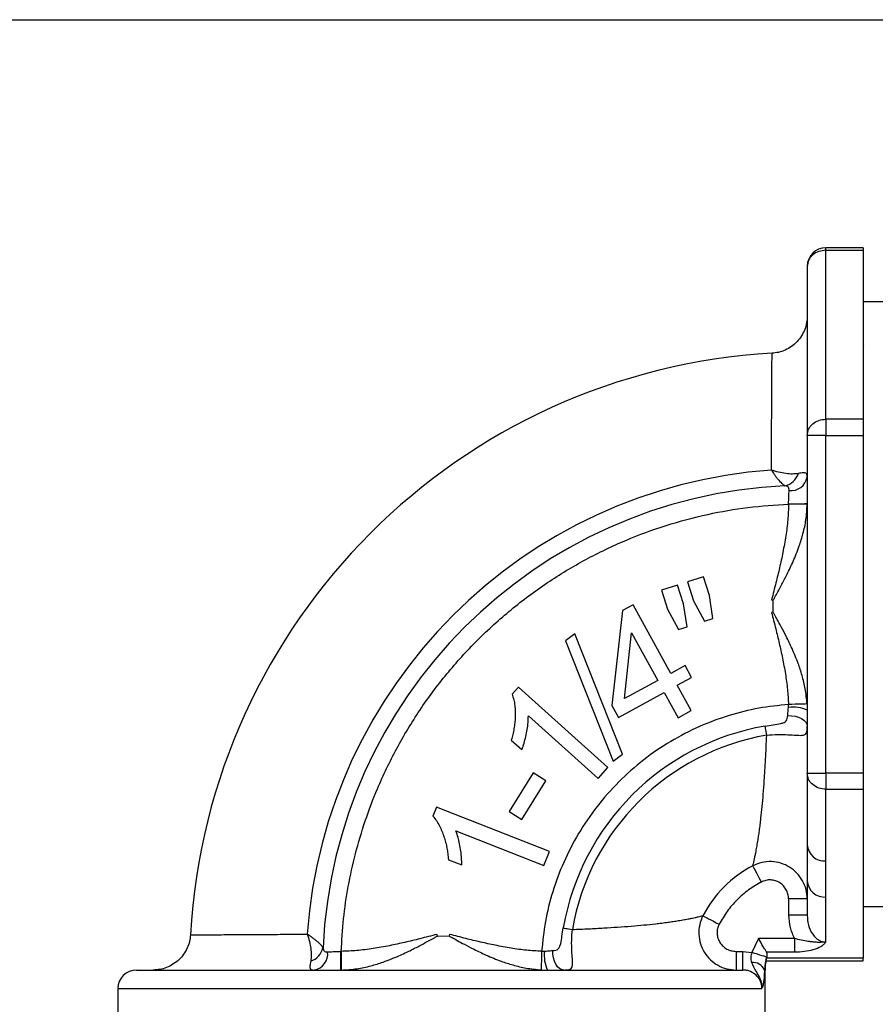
# Model space of a CAD drawing. Extents: x 897.4 to 914.4, y -8.5 to 2.5.
# Tile 4 of 8: x 902.2 to 905, y -0.6 to 2.5. Entities that reach past the tile are written whole.
import ezdxf

# ---------------------------------------------------------------- set-up
doc = ezdxf.new("R2010")
doc.units = 0
doc.header["$LTSCALE"] = 4
doc.header["$MEASUREMENT"] = 0
doc.layers.get('0').update_dxf_attribs({"linetype": 'CONTINUOUS'})
doc.layers.get('DEFPOINTS').update_dxf_attribs({"linetype": 'CONTINUOUS'})

msp = doc.modelspace()

# ---------------------------------------------------------------- linework, layer by layer
for p, q in [((904.9167, 1.7447), (904.7987, 1.7447)), ((904.7987, 1.7368), (904.7987, 1.7447)), ((904.7987, 1.2024), (904.7987, 1.7368)), ((904.7987, 1.7368), (904.9167, 1.7368)), ((904.9167, 1.7368), (904.9167, 1.2024)), ((904.7397, 1.6857), (904.7397, 1.1513)), ((904.9957, 1.5735), (904.9167, 1.5735)), ((904.9177, 1.4357), (904.9167, 1.4339)), ((904.9167, 1.2024), (904.7987, 1.2024)), ((904.7987, 1.2024), (904.7987, 1.1513)), ((904.7987, 1.1513), (904.7397, 1.1513)), ((904.7397, 1.1513), (904.7397, 0.0827)), ((904.7987, 0.0827), (904.7987, 1.1513)), ((904.7987, 1.1513), (904.9167, 1.1513)), ((904.9167, 1.1513), (904.9167, 0.0827)), ((904.6806, 0.934), (904.6807, 0.9348)), ((904.4114, 0.7041), (904.3606, 0.6877)), ((904.3606, 0.6877), (904.3798, 0.6282)), ((904.4306, 0.6446), (904.4114, 0.7041)), ((904.3291, 0.6776), (904.2784, 0.6612)), ((904.2784, 0.6612), (904.2976, 0.6017)), ((904.3483, 0.6181), (904.3291, 0.6776)), ((904.3798, 0.6282), (904.4143, 0.563)), ((904.4411, 0.5717), (904.4306, 0.6446)), ((904.6269, 0.6312), (904.6322, 0.6298)), ((904.6321, 0.5924), (904.6322, 0.6298)), ((904.1557, 0.5971), (904.1216, 0.2964)), ((904.1893, 0.6155), (904.1557, 0.5971)), ((904.3081, 0.3984), (904.1893, 0.6155)), ((904.2976, 0.6017), (904.3324, 0.5366)), ((904.3596, 0.5453), (904.3483, 0.6181)), ((904.6321, 0.5924), (904.6269, 0.591)), ((904.4143, 0.563), (904.4411, 0.5717)), ((904.3324, 0.5366), (904.3596, 0.5453)), ((904.0046, 0.5235), (903.9748, 0.5008)), ((903.9748, 0.5008), (904.1258, 0.1202)), ((904.1558, 0.1431), (904.0046, 0.5235)), ((904.1621, 0.3185), (904.1843, 0.527)), ((904.1843, 0.527), (904.2669, 0.3759)), ((904.3533, 0.4232), (904.3081, 0.3984)), ((904.374, 0.3855), (904.3533, 0.4232)), ((904.2669, 0.3759), (904.1621, 0.3185)), ((904.3288, 0.3607), (904.374, 0.3855)), ((903.8262, 0.3548), (903.8061, 0.3324)), ((904.1094, 0.1006), (903.8262, 0.3548)), ((904.3727, 0.2805), (904.3288, 0.3607)), ((904.1423, 0.2586), (904.2876, 0.3382)), ((904.2876, 0.3382), (904.3315, 0.258)), ((904.1216, 0.2964), (904.1423, 0.2586)), ((904.3315, 0.258), (904.3727, 0.2805)), ((904.68, 0.2907), (904.6804, 0.2999)), ((903.8576, 0.2641), (904.0783, 0.066)), ((903.8038, 0.1874), (903.8372, 0.1573)), ((904.1258, 0.1202), (904.1558, 0.1431)), ((904.0783, 0.066), (904.1094, 0.1006)), ((903.8726, 0.0833), (903.7967, -0.039)), ((903.9126, 0.0586), (903.8726, 0.0833)), ((904.7397, 0.0827), (904.7987, 0.0827)), ((904.7397, 0.0827), (904.7397, -0.144)), ((904.9167, 0.0827), (904.7987, 0.0827)), ((904.7987, 0.0827), (904.7987, 0.0316)), ((903.8367, -0.0638), (903.9126, 0.0586)), ((904.7987, 0.0316), (904.9167, 0.0316)), ((904.7987, -0.1951), (904.7987, 0.0316)), ((904.9167, 0.0316), (904.9167, -0.5028)), ((903.5667, -0.025), (903.5556, -0.0531)), ((903.9243, -0.1651), (903.5667, -0.025)), ((903.7967, -0.039), (903.8367, -0.0638)), ((903.6285, -0.0996), (903.9071, -0.2089)), ((903.9071, -0.2089), (903.9243, -0.1651)), ((903.6047, -0.1912), (903.647, -0.2078)), ((904.7987, -0.309), (904.7987, -0.1951)), ((904.7397, -0.2579), (904.7397, -0.3665)), ((904.7987, -0.4517), (904.7987, -0.309)), ((904.7397, -0.3151), (904.6807, -0.3151)), ((904.6807, -0.3151), (904.6807, -0.3665)), ((904.9167, -0.3395), (904.9957, -0.3395)), ((904.7397, -0.3665), (904.6807, -0.3665)), ((903.5698, -0.4325), (903.5685, -0.4273)), ((903.5698, -0.4325), (903.6073, -0.4324)), ((903.6087, -0.4272), (903.6073, -0.4324)), ((904.5858, -0.4404), (904.5649, -0.4846)), ((904.6995, -0.4404), (904.5858, -0.4404)), ((904.6995, -0.4404), (904.6995, -0.4829)), ((903.2649, -0.481), (903.2656, -0.481)), ((903.8997, -0.4808), (903.909, -0.4803)), ((904.5148, -0.481), (904.5148, -0.54)), ((904.5148, -0.481), (904.5358, -0.481)), ((904.5358, -0.54), (904.5358, -0.481)), ((904.5358, -0.481), (904.5649, -0.4846)), ((904.6109, -0.4829), (904.6995, -0.4829)), ((904.611, -0.5028), (904.6128, -0.4958)), ((904.6094, -0.5107), (904.9167, -0.5107)), ((904.9167, -0.5028), (904.611, -0.5028)), ((904.6062, -0.54), (904.6045, -0.54)), ((904.6062, -0.7711), (904.6062, -0.54)), ((902.5592, -0.599), (902.5592, -0.7711)), ((902.5592, -0.599), (904.5966, -0.599))]:
    msp.add_line(p, q)
at = {"flags": 128}
for points in [[(904.7396, 0.9338), (904.7384, 0.9338), (904.735, 0.9338), (904.7295, 0.9339), (904.7222, 0.9339), (904.7133, 0.9339), (904.7031, 0.9339), (904.6921, 0.934), (904.6806, 0.934)], [(904.7392, 0.3016), (904.7373, 0.3015), (904.7335, 0.3014), (904.7278, 0.3013), (904.7204, 0.3011), (904.7117, 0.3008), (904.7019, 0.3005), (904.6914, 0.3002), (904.6804, 0.2999)], [(904.678, 0.2649), (904.6899, 0.2645), (904.7014, 0.2627), (904.712, 0.2596), (904.7214, 0.2553), (904.7291, 0.25), (904.7349, 0.2439), (904.7385, 0.2372), (904.7397, 0.2303)], [(904.6115, 0.2029), (904.6104, 0.2091), (904.6095, 0.2147), (904.6086, 0.2197), (904.6079, 0.2239), (904.6073, 0.2272), (904.6069, 0.2296), (904.6066, 0.2311), (904.6065, 0.2316)], [(904.5948, -0.2616), (904.5901, -0.2525), (904.5855, -0.2437), (904.5812, -0.2354), (904.5773, -0.2279), (904.574, -0.2215), (904.5712, -0.2163), (904.5692, -0.2124), (904.568, -0.2101)], [(904.4097, -0.3684), (904.4121, -0.3696), (904.4159, -0.3716), (904.4211, -0.3743), (904.4276, -0.3777), (904.4351, -0.3816), (904.4433, -0.3859), (904.4522, -0.3904), (904.4613, -0.3952)], [(903.968, -0.4069), (903.9686, -0.407), (903.97, -0.4072), (903.9725, -0.4077), (903.9758, -0.4082), (903.98, -0.4089), (903.9849, -0.4098), (903.9905, -0.4108), (903.9968, -0.4119)], [(903.2656, -0.481), (903.2657, -0.4924), (903.2657, -0.5035), (903.2657, -0.5136), (903.2658, -0.5225), (903.2658, -0.5299), (903.2658, -0.5354), (903.2658, -0.5388), (903.2658, -0.54)], [(903.8997, -0.4808), (903.8994, -0.4917), (903.8991, -0.5023), (903.8988, -0.5121), (903.8986, -0.5208), (903.8984, -0.5281), (903.8982, -0.5338), (903.8981, -0.5377), (903.8981, -0.5396)], [(903.9694, -0.54), (903.9624, -0.5388), (903.9557, -0.5352), (903.9496, -0.5295), (903.9443, -0.5218), (903.94, -0.5124), (903.9369, -0.5017), (903.9351, -0.4902), (903.9347, -0.4783)], [(904.6116, -0.4994), (904.6104, -0.499), (904.6075, -0.4981), (904.6031, -0.4967), (904.5973, -0.4948), (904.5903, -0.4926), (904.5824, -0.4901), (904.5738, -0.4874), (904.5649, -0.4846)]]:
    msp.add_lwpolyline(points, dxfattribs=at)
for centre, radius, start, end in [((904.7987, 1.6857), 0.059, 90, 179.8596), ((904.7397, -0.54), 1.954, 93.2645, 176.7354), ((904.7397, -0.54), 1.5856, 94.1035, 175.8965), ((904.6566, 1.0478), 0.0577, 282.7304, 342.4487), ((904.6882, 1.0287), 0.0523, 263.5196, 349.6267), ((904.7397, -0.54), 1.5331, 92.6308, 177.3692), ((904.6954, 2.0582), 1.1235, 269.2486, 272.2565), ((904.6947, 0.1873), 0.1045, 64.4978, 98.0772), ((904.7397, -0.54), 0.783, 99.7873, 170.2127), ((904.7397, -0.54), 0.7538, 99.7873, 170.2127), ((904.795, -0.1397), 0.0555, 184.4021, 273.8112), ((904.7397, -0.54), 0.3719, 117.4841, 152.5159), ((904.795, -0.2537), 0.0555, 184.4021, 273.8112), ((903.1518, -0.4569), 0.0577, 287.5515, 347.2696), ((903.1709, -0.4885), 0.0523, 280.3736, 6.4802), ((902.1415, -0.4958), 1.1235, 357.7436, 0.7515), ((904.0124, -0.495), 0.1045, 171.9227, 205.5023), ((904.7397, -0.54), 0.1343, 160.814, 162.3973), ((904.5664, -0.5577), 0.042, 24.9872, 94.2159), ((904.7397, -0.54), 0.1335, 167.299, 180), ((902.6182, -0.599), 0.059, 90, 180)]:
    msp.add_arc(centre, radius, start, end)
for points, knots in [([(904.9167, 1.7447), (904.9167, 1.7443), (904.9167, 1.7436), (904.9167, 1.7391), (904.9167, 1.7368)], [0, 0, 0, 0, 0.499998, 1, 1, 1, 1]), ([(904.7987, 1.7368), (904.7909, 1.736), (904.7755, 1.7345), (904.756, 1.7227), (904.7423, 1.7058), (904.7405, 1.6924), (904.7397, 1.6857)], [0, 0, 0, 0, 0.250001, 0.500001, 0.75, 1, 1, 1, 1]), ([(904.7397, 1.5286), (904.7393, 1.5217), (904.7386, 1.5073), (904.7324, 1.4861), (904.7223, 1.4656), (904.708, 1.4471), (904.6904, 1.4318), (904.6705, 1.4205), (904.6496, 1.4131), (904.6353, 1.4116), (904.6284, 1.4108)], [0, 0, 0, 0, 0.117123, 0.240747, 0.369117, 0.5, 0.630883, 0.759253, 0.882876, 1, 1, 1, 1]), ([(904.6262, 1.0415), (904.6264, 1.0672), (904.6268, 1.1198), (904.6271, 1.1789), (904.6274, 1.2237), (904.6276, 1.2558), (904.6277, 1.2858), (904.6279, 1.3206), (904.6281, 1.3564), (904.6283, 1.3872), (904.6284, 1.4071), (904.6284, 1.4095), (904.6284, 1.4108)], [0, 0, 0, 0, 0.116716, 0.239057, 0.30237, 0.367092, 0.433224, 0.500702, 0.622612, 0.746636, 0.872781, 1, 1, 1, 1]), ([(904.7397, 1.1513), (904.7405, 1.158), (904.7423, 1.1714), (904.756, 1.1883), (904.7755, 1.2001), (904.7909, 1.2017), (904.7987, 1.2024)], [0, 0, 0, 0, 0.25, 0.5, 0.75, 1, 1, 1, 1]), ([(904.9167, 1.2024), (904.9167, 1.1995), (904.9167, 1.1937), (904.9167, 1.1811), (904.9167, 1.1668), (904.9167, 1.1565), (904.9167, 1.1513)], [0, 0, 0, 0, 0.250002, 0.500001, 0.75, 1, 1, 1, 1]), ([(904.7116, 1.0304), (904.7055, 1.0297), (904.6936, 1.0282), (904.6721, 1.03), (904.6495, 1.0342), (904.6339, 1.0391), (904.6262, 1.0415)], [0, 0, 0, 0, 0.261362, 0.512788, 0.757764, 1, 1, 1, 1]), ([(904.6262, 1.0415), (904.629, 1.0373), (904.6327, 1.0318), (904.6384, 1.0238), (904.6437, 1.0168), (904.6519, 1.0067), (904.661, 0.997), (904.6666, 0.9933), (904.6693, 0.9915)], [0, 0, 0, 0, 0.1704217, 0.22219, 0.3539738, 0.5027439, 0.7671349, 1, 1, 1, 1]), ([(904.7397, 1.0193), (904.7395, 1.0222), (904.7393, 1.0282), (904.7356, 1.0324), (904.7276, 1.0333), (904.7171, 1.0314), (904.7116, 1.0304)], [0, 0, 0, 0, 0.210902, 0.444981, 0.707345, 1, 1, 1, 1]), ([(904.6823, 0.9767), (904.6823, 0.979), (904.6822, 0.9831), (904.6804, 0.9875), (904.6763, 0.9904), (904.6716, 0.9912), (904.6693, 0.9915)], [0, 0, 0, 0, 0.273494, 0.498839, 0.746284, 1, 1, 1, 1]), ([(904.6807, 0.9348), (904.6809, 0.9392), (904.6812, 0.9478), (904.6817, 0.9627), (904.6821, 0.9713), (904.6823, 0.9767)], [0, 0, 0, 0, 0.2856623, 0.5478636, 1, 1, 1, 1]), ([(903.2656, -0.481), (903.2677, -0.4466), (903.2718, -0.378), (903.2873, -0.2748), (903.3099, -0.1712), (903.3407, -0.0677), (903.3831, 0.0441), (903.4395, 0.1617), (903.5129, 0.2834), (903.5982, 0.3982), (903.6949, 0.5048), (903.8014, 0.6015), (903.9162, 0.6868), (904.0379, 0.7602), (904.1637, 0.8205), (904.293, 0.8682), (904.4223, 0.9025), (904.5518, 0.9256), (904.6377, 0.9312), (904.6806, 0.934)], [0, 0, 0, 0, 0.046955, 0.093855, 0.142124, 0.191544, 0.241038, 0.305169, 0.369309, 0.434658, 0.500015, 0.565363, 0.63072, 0.694851, 0.758991, 0.820819, 0.882657, 0.941326, 1, 1, 1, 1]), ([(904.6806, 0.934), (904.6801, 0.9174), (904.679, 0.8837), (904.6722, 0.8327), (904.6632, 0.7822), (904.6524, 0.7328), (904.6403, 0.6829), (904.6316, 0.6491), (904.6269, 0.6312)], [0, 0, 0, 0, 0.161421, 0.328319, 0.499818, 0.660976, 0.819694, 1, 1, 1, 1]), ([(904.6322, 0.6298), (904.6339, 0.633), (904.6388, 0.6417), (904.648, 0.6584), (904.6611, 0.6826), (904.6776, 0.7145), (904.6966, 0.7547), (904.7137, 0.7974), (904.7273, 0.8415), (904.7371, 0.8857), (904.7388, 0.9172), (904.7396, 0.9338)], [0, 0, 0, 0, 0.032485, 0.090067, 0.172915, 0.281378, 0.416175, 0.578826, 0.703917, 0.843529, 1, 1, 1, 1]), ([(904.7392, 0.3016), (904.7377, 0.3177), (904.7349, 0.3481), (904.7242, 0.3908), (904.7103, 0.4333), (904.6932, 0.4744), (904.6747, 0.5131), (904.6588, 0.5436), (904.6464, 0.5664), (904.6379, 0.5818), (904.6336, 0.5897), (904.632, 0.5924)], [0, 0, 0, 0, 0.158015, 0.299249, 0.425763, 0.590001, 0.725559, 0.833829, 0.915475, 0.970815, 1, 1, 1, 1]), ([(904.6269, 0.591), (904.6313, 0.5738), (904.6397, 0.5414), (904.6514, 0.4933), (904.6619, 0.4459), (904.6708, 0.3973), (904.6778, 0.3484), (904.6796, 0.3159), (904.6804, 0.2999)], [0, 0, 0, 0, 0.179638, 0.338832, 0.500159, 0.671374, 0.838136, 1, 1, 1, 1]), ([(903.8061, 0.3324), (903.8081, 0.3266), (903.8121, 0.315), (903.8148, 0.2968), (903.8162, 0.2785), (903.8163, 0.2602), (903.815, 0.2416), (903.8124, 0.2234), (903.8087, 0.2051), (903.8054, 0.1933), (903.8038, 0.1874)], [0, 0, 0, 0, 0.1249472, 0.2499778, 0.3717966, 0.4999894, 0.6211058, 0.7499985, 0.8749859, 1, 1, 1, 1]), ([(904.6804, 0.2999), (904.649, 0.2967), (904.5854, 0.2901), (904.4911, 0.2663), (904.3975, 0.2316), (904.3068, 0.1847), (904.221, 0.1261), (904.1427, 0.0569), (904.0736, -0.0214), (904.015, -0.1071), (903.9681, -0.1978), (903.9333, -0.2914), (903.9095, -0.3858), (903.903, -0.4494), (903.8997, -0.4808)], [0, 0, 0, 0, 0.078619, 0.159247, 0.24176, 0.327066, 0.413201, 0.5, 0.586784, 0.672918, 0.75824, 0.840738, 0.921374, 1, 1, 1, 1]), ([(904.678, 0.2649), (904.6782, 0.2676), (904.6789, 0.2754), (904.6796, 0.2846), (904.68, 0.2907)], [0, 0, 0, 0, 0.336695, 1, 1, 1, 1]), ([(903.8372, 0.1573), (903.8397, 0.1641), (903.8445, 0.1776), (903.8498, 0.199), (903.8541, 0.2207), (903.8573, 0.2425), (903.8575, 0.257), (903.8576, 0.2641)], [0, 0, 0, 0, 0.197701, 0.395535, 0.604789, 0.804251, 1, 1, 1, 1]), ([(904.6065, 0.2316), (904.6151, 0.233), (904.6322, 0.2358), (904.653, 0.2386), (904.6667, 0.2426), (904.6739, 0.2475), (904.6771, 0.2549), (904.6777, 0.2616), (904.678, 0.2649)], [0, 0, 0, 0, 0.250676, 0.500579, 0.62956, 0.750463, 0.875174, 1, 1, 1, 1]), ([(904.6115, 0.2029), (904.6234, 0.2038), (904.6469, 0.2056), (904.6789, 0.2045), (904.7042, 0.2027), (904.7218, 0.2019), (904.7323, 0.2038), (904.7375, 0.2091), (904.7395, 0.2174), (904.7396, 0.2261), (904.7397, 0.2303)], [0, 0, 0, 0, 0.157886, 0.310387, 0.454601, 0.58737, 0.707143, 0.815019, 0.911443, 1, 1, 1, 1]), ([(904.568, -0.2101), (904.5686, -0.2075), (904.5699, -0.2021), (904.5721, -0.1923), (904.5745, -0.1811), (904.5772, -0.1678), (904.5802, -0.1518), (904.5833, -0.1339), (904.586, -0.1165), (904.5885, -0.0989), (904.591, -0.0801), (904.594, -0.055), (904.5973, -0.0234), (904.6008, 0.0163), (904.6045, 0.0655), (904.6081, 0.1266), (904.6104, 0.177), (904.6115, 0.2029)], [0, 0, 0, 0, 0.046091, 0.097717, 0.1433, 0.18956, 0.250418, 0.309069, 0.356064, 0.401326, 0.452008, 0.5005, 0.583069, 0.666034, 0.74937, 0.871485, 1, 1, 1, 1]), ([(904.7987, 0.0316), (904.7909, 0.0323), (904.7755, 0.0339), (904.756, 0.0457), (904.7423, 0.0626), (904.7405, 0.076), (904.7397, 0.0827)], [0, 0, 0, 0, 0.25, 0.5, 0.75, 1, 1, 1, 1]), ([(904.9167, 0.0827), (904.9167, 0.0775), (904.9167, 0.0672), (904.9167, 0.0529), (904.9167, 0.0403), (904.9167, 0.0345), (904.9167, 0.0316)], [0, 0, 0, 0, 0.25, 0.499999, 0.749997, 1, 1, 1, 1]), ([(903.5556, -0.0531), (903.5595, -0.0578), (903.5674, -0.0674), (903.5765, -0.0836), (903.5844, -0.1007), (903.5909, -0.1182), (903.5963, -0.1361), (903.6002, -0.1539), (903.6031, -0.1723), (903.6041, -0.1846), (903.6047, -0.1912)], [0, 0, 0, 0, 0.1228137, 0.2486656, 0.3741593, 0.500774, 0.6255486, 0.7510494, 0.8680456, 1, 1, 1, 1]), ([(903.647, -0.2078), (903.6469, -0.2006), (903.6467, -0.186), (903.6442, -0.1637), (903.6406, -0.1418), (903.636, -0.12), (903.631, -0.1065), (903.6285, -0.0996)], [0, 0, 0, 0, 0.193955, 0.39734, 0.609929, 0.800015, 1, 1, 1, 1]), ([(904.7397, -0.144), (904.7396, -0.164), (904.7395, -0.2039), (904.7396, -0.2399), (904.7397, -0.2579)], [0, 0, 0, 0, 0.499997, 1, 1, 1, 1]), ([(904.7397, -0.3151), (904.7389, -0.3052), (904.7375, -0.2852), (904.7258, -0.2572), (904.7081, -0.2329), (904.6845, -0.2138), (904.6567, -0.2011), (904.6267, -0.196), (904.596, -0.1983), (904.5773, -0.2061), (904.568, -0.2101)], [0, 0, 0, 0, 0.1241963, 0.2485901, 0.3731552, 0.4978758, 0.6232116, 0.7489635, 0.8747072, 1, 1, 1, 1]), ([(904.5948, -0.2616), (904.581, -0.2696), (904.5532, -0.2856), (904.517, -0.3174), (904.4852, -0.3536), (904.4693, -0.3813), (904.4613, -0.3952)], [0, 0, 0, 0, 0.250028, 0.500001, 0.750028, 1, 1, 1, 1]), ([(904.6807, -0.3151), (904.6803, -0.31), (904.6796, -0.2999), (904.6738, -0.2857), (904.6649, -0.2733), (904.6531, -0.2635), (904.6392, -0.2571), (904.6242, -0.2545), (904.6088, -0.2556), (904.5995, -0.2596), (904.5948, -0.2616)], [0, 0, 0, 0, 0.12508, 0.250235, 0.375256, 0.500019, 0.624993, 0.75011, 0.875178, 1, 1, 1, 1]), ([(903.9968, -0.4119), (904.0142, -0.4111), (904.0485, -0.4096), (904.0961, -0.4071), (904.141, -0.4043), (904.1833, -0.4011), (904.2232, -0.3976), (904.2549, -0.3943), (904.2799, -0.3913), (904.2987, -0.3889), (904.3162, -0.3863), (904.3338, -0.3836), (904.3507, -0.3807), (904.3655, -0.3779), (904.3766, -0.3757), (904.3863, -0.3737), (904.3951, -0.3718), (904.4033, -0.3699), (904.4076, -0.3688), (904.4097, -0.3684)], [0, 0, 0, 0, 0.086169, 0.169511, 0.250016, 0.333825, 0.417265, 0.500309, 0.548558, 0.59899, 0.644138, 0.691391, 0.750612, 0.802191, 0.843766, 0.87538, 0.920707, 0.962237, 1, 1, 1, 1]), ([(904.4097, -0.3684), (904.4058, -0.3777), (904.398, -0.3963), (904.3957, -0.427), (904.4008, -0.4571), (904.4134, -0.4849), (904.4326, -0.5084), (904.4569, -0.5262), (904.4849, -0.5378), (904.5048, -0.5393), (904.5148, -0.54)], [0, 0, 0, 0, 0.125288, 0.251113, 0.376915, 0.502186, 0.626914, 0.751596, 0.876009, 1, 1, 1, 1]), ([(904.6807, -0.3665), (904.6815, -0.3796), (904.683, -0.4054), (904.6941, -0.4288), (904.6995, -0.4404)], [0, 0, 0, 0, 0.504911, 1, 1, 1, 1]), ([(904.7397, -0.3665), (904.7404, -0.3771), (904.7419, -0.3981), (904.7528, -0.4225), (904.7657, -0.4378), (904.7762, -0.4458), (904.7873, -0.4508), (904.7949, -0.4514), (904.7987, -0.4517)], [0, 0, 0, 0, 0.283238, 0.565005, 0.693762, 0.806546, 0.90594, 1, 1, 1, 1]), ([(904.4613, -0.3952), (904.4593, -0.3998), (904.4553, -0.4092), (904.4541, -0.4245), (904.4567, -0.4396), (904.4632, -0.4534), (904.4729, -0.4652), (904.4853, -0.4741), (904.4996, -0.4799), (904.5097, -0.4806), (904.5148, -0.481)], [0, 0, 0, 0, 0.12481, 0.249951, 0.375111, 0.500011, 0.624775, 0.749905, 0.8749, 1, 1, 1, 1]), ([(902.7888, -0.4287), (902.7881, -0.4357), (902.7865, -0.4499), (902.7792, -0.4708), (902.7679, -0.4907), (902.7526, -0.5083), (902.7341, -0.5226), (902.7136, -0.5328), (902.6923, -0.5389), (902.678, -0.5396), (902.671, -0.54)], [0, 0, 0, 0, 0.117124, 0.240747, 0.369117, 0.5, 0.630883, 0.759253, 0.882876, 1, 1, 1, 1]), ([(902.7889, -0.4287), (902.7889, -0.4287), (902.7867, -0.4287), (902.7943, -0.4287), (902.8094, -0.4286), (902.8284, -0.4285), (902.8453, -0.4285), (902.8649, -0.4283), (902.8959, -0.4282), (902.9423, -0.4279), (903.0084, -0.4276), (903.08, -0.4271), (903.1325, -0.4267), (903.1582, -0.4265)], [0, 0, 0, 0, 0.001052, 0.129057, 0.254943, 0.317123, 0.378775, 0.4399, 0.500563, 0.633827, 0.761486, 0.883542, 1, 1, 1, 1]), ([(903.1582, -0.4265), (903.1606, -0.4343), (903.1655, -0.4499), (903.1696, -0.4724), (903.1715, -0.494), (903.17, -0.5059), (903.1692, -0.5119)], [0, 0, 0, 0, 0.242237, 0.487212, 0.738638, 1, 1, 1, 1]), ([(903.2081, -0.4696), (903.2071, -0.4679), (903.2049, -0.4644), (903.199, -0.458), (903.1928, -0.4523), (903.1876, -0.4479), (903.1842, -0.4451), (903.1803, -0.4421), (903.1768, -0.4395), (903.1735, -0.437), (903.1678, -0.433), (903.1623, -0.4293), (903.1582, -0.4265)], [0, 0, 0, 0, 0.151808, 0.317521, 0.497393, 0.553553, 0.61415, 0.679188, 0.748683, 0.779073, 0.831082, 1, 1, 1, 1]), ([(903.5685, -0.4273), (903.5505, -0.4319), (903.5168, -0.4407), (903.4669, -0.4528), (903.4175, -0.4635), (903.367, -0.4726), (903.316, -0.4794), (903.2822, -0.4805), (903.2656, -0.481)], [0, 0, 0, 0, 0.180267, 0.338964, 0.500183, 0.671621, 0.838555, 1, 1, 1, 1]), ([(903.2658, -0.54), (903.2825, -0.5391), (903.314, -0.5375), (903.3582, -0.5276), (903.4023, -0.514), (903.4451, -0.4969), (903.4853, -0.4779), (903.5172, -0.4614), (903.5414, -0.4483), (903.558, -0.4391), (903.5667, -0.4343), (903.5698, -0.4325)], [0, 0, 0, 0, 0.156626, 0.296359, 0.421539, 0.584273, 0.719095, 0.827525, 0.910284, 0.96772, 1, 1, 1, 1]), ([(903.6073, -0.4324), (903.6103, -0.4341), (903.6186, -0.4387), (903.6346, -0.4475), (903.6577, -0.4601), (903.6884, -0.476), (903.727, -0.4944), (903.7679, -0.5112), (903.81, -0.5249), (903.8521, -0.5353), (903.8822, -0.5381), (903.8981, -0.5396)], [0, 0, 0, 0, 0.032099, 0.089529, 0.172445, 0.281169, 0.416369, 0.579421, 0.70465, 0.844178, 1, 1, 1, 1]), ([(903.8997, -0.4808), (903.8838, -0.4799), (903.8513, -0.4782), (903.8023, -0.4712), (903.7538, -0.4622), (903.7063, -0.4518), (903.6583, -0.4401), (903.6259, -0.4317), (903.6087, -0.4272)], [0, 0, 0, 0, 0.161838, 0.328563, 0.49984, 0.661106, 0.820325, 1, 1, 1, 1]), ([(903.9347, -0.4783), (903.9381, -0.478), (903.9448, -0.4774), (903.9521, -0.4742), (903.9571, -0.467), (903.961, -0.4534), (903.9639, -0.4325), (903.9667, -0.4155), (903.968, -0.4069)], [0, 0, 0, 0, 0.124867, 0.249618, 0.370569, 0.499664, 0.749437, 1, 1, 1, 1]), ([(903.9694, -0.54), (903.9735, -0.54), (903.9823, -0.5399), (903.9906, -0.5379), (903.9959, -0.5327), (903.9977, -0.5221), (903.9969, -0.5045), (903.9951, -0.4791), (903.9941, -0.4471), (903.9959, -0.4237), (903.9968, -0.4119)], [0, 0, 0, 0, 0.08856, 0.185643, 0.292908, 0.412976, 0.545924, 0.69017, 0.842615, 1, 1, 1, 1]), ([(904.6109, -0.4829), (904.6094, -0.4806), (904.6061, -0.4755), (904.5982, -0.4625), (904.5911, -0.4501), (904.5866, -0.4419), (904.586, -0.4408), (904.5858, -0.4405), (904.5858, -0.4404), (904.5858, -0.4404)], [0, 0, 0, 0, 0.227306, 0.500627, 0.93365, 0.98161, 0.994501, 0.999319, 1, 1, 1, 1]), ([(904.7987, -0.4517), (904.792, -0.4522), (904.7806, -0.4531), (904.7659, -0.4521), (904.7537, -0.451), (904.7322, -0.4484), (904.7139, -0.4439), (904.6995, -0.4404)], [0, 0, 0, 0, 0.199237, 0.340505, 0.464609, 0.579684, 1, 1, 1, 1]), ([(904.6995, -0.4829), (904.7099, -0.4825), (904.7306, -0.4817), (904.7597, -0.4755), (904.7803, -0.4673), (904.793, -0.4589), (904.7968, -0.454), (904.7987, -0.4517)], [0, 0, 0, 0, 0.2492274, 0.4986314, 0.7482372, 0.878663, 1, 1, 1, 1]), ([(903.2081, -0.4696), (903.2085, -0.472), (903.2092, -0.4766), (903.2121, -0.4807), (903.2166, -0.4826), (903.2207, -0.4826), (903.2229, -0.4826)], [0, 0, 0, 0, 0.253043, 0.499829, 0.725717, 1, 1, 1, 1]), ([(903.2229, -0.4826), (903.2284, -0.4824), (903.2369, -0.4821), (903.2519, -0.4815), (903.2604, -0.4812), (903.2649, -0.481)], [0, 0, 0, 0, 0.452136, 0.714339, 1, 1, 1, 1]), ([(903.909, -0.4803), (903.9151, -0.4799), (903.9243, -0.4792), (903.9321, -0.4786), (903.9347, -0.4783)], [0, 0, 0, 0, 0.663307, 1, 1, 1, 1]), ([(904.5649, -0.4846), (904.5641, -0.4871), (904.5623, -0.4922), (904.5612, -0.5002), (904.5613, -0.5082), (904.5627, -0.5133), (904.5634, -0.5159)], [0, 0, 0, 0, 0.242224, 0.484204, 0.734148, 1, 1, 1, 1]), ([(904.6128, -0.4958), (904.6132, -0.4936), (904.614, -0.4892), (904.6119, -0.4849), (904.6109, -0.4829)], [0, 0, 0, 0, 0.519572, 1, 1, 1, 1]), ([(903.1692, -0.5119), (903.1682, -0.5175), (903.1663, -0.528), (903.1673, -0.536), (903.1714, -0.5396), (903.1775, -0.5399), (903.1804, -0.54)], [0, 0, 0, 0, 0.293315, 0.555495, 0.790123, 1, 1, 1, 1]), ([(904.5634, -0.5159), (904.5676, -0.5252), (904.5748, -0.5412), (904.5879, -0.5606), (904.5955, -0.5796), (904.5962, -0.5921), (904.5966, -0.599)], [0, 0, 0, 0, 0.3565304, 0.6123797, 0.7855167, 1, 1, 1, 1]), ([(904.6116, -0.4994), (904.6106, -0.503), (904.6084, -0.5102), (904.6056, -0.5246), (904.605, -0.5338), (904.6045, -0.54)], [0, 0, 0, 0, 0.247171, 0.500149, 1, 1, 1, 1]), ([(904.6094, -0.5107), (904.6095, -0.5103), (904.6095, -0.5095), (904.6105, -0.5049), (904.611, -0.5028)], [0, 0, 0, 0, 0.531843, 1, 1, 1, 1]), ([(904.9167, -0.5107), (904.9167, -0.5103), (904.9167, -0.5096), (904.9167, -0.5051), (904.9167, -0.5028)], [0, 0, 0, 0, 0.499999, 1, 1, 1, 1]), ([(902.6182, -0.54), (902.6189, -0.54), (902.6203, -0.54), (902.632, -0.54), (902.6511, -0.54), (902.6822, -0.54), (902.7285, -0.54), (902.7939, -0.54), (902.8664, -0.54), (902.9412, -0.54), (903.0143, -0.54), (903.0921, -0.54), (903.173, -0.54), (903.2565, -0.54), (903.3403, -0.54), (903.4246, -0.54), (903.5086, -0.54), (903.5931, -0.54), (903.6791, -0.54), (903.7659, -0.54), (903.8636, -0.54), (903.9694, -0.54), (904.0803, -0.54), (904.1749, -0.54), (904.2537, -0.54), (904.3178, -0.54), (904.3748, -0.54), (904.4234, -0.54), (904.4642, -0.54), (904.4961, -0.54), (904.5208, -0.54), (904.5308, -0.54), (904.5358, -0.54)], [0, 0, 0, 0, 0.029327, 0.058661, 0.089576, 0.120497, 0.163233, 0.206424, 0.24998, 0.282663, 0.315353, 0.347424, 0.379503, 0.410417, 0.441339, 0.470666, 0.5, 0.529327, 0.558661, 0.589576, 0.620497, 0.663233, 0.706424, 0.74998, 0.782663, 0.815353, 0.847424, 0.879503, 0.910417, 0.941339, 0.970668, 1, 1, 1, 1]), ([(904.5966, -0.599), (904.5964, -0.5951), (904.5959, -0.5874), (904.5923, -0.5761), (904.5865, -0.5657), (904.5766, -0.5541), (904.5635, -0.5456), (904.5486, -0.5408), (904.5402, -0.5403), (904.5358, -0.54)], [0, 0, 0, 0, 0.12238, 0.246414, 0.372402, 0.500612, 0.730246, 0.860209, 1, 1, 1, 1]), ([(904.6045, -0.54), (904.6042, -0.547), (904.6036, -0.5611), (904.602, -0.5777), (904.5998, -0.5907), (904.5977, -0.5962), (904.5966, -0.599)], [0, 0, 0, 0, 0.248701, 0.498143, 0.748302, 1, 1, 1, 1])]:
    msp.add_open_spline(points, degree=3, knots=knots)
at = {"layer": 'DEFPOINTS'}
msp.add_lwpolyline([(914.4093, -8.5339), (897.4093, -8.5339), (897.4093, 2.4661), (914.4093, 2.4661)], close=True, dxfattribs=at)

doc.saveas('drawing.dxf')
